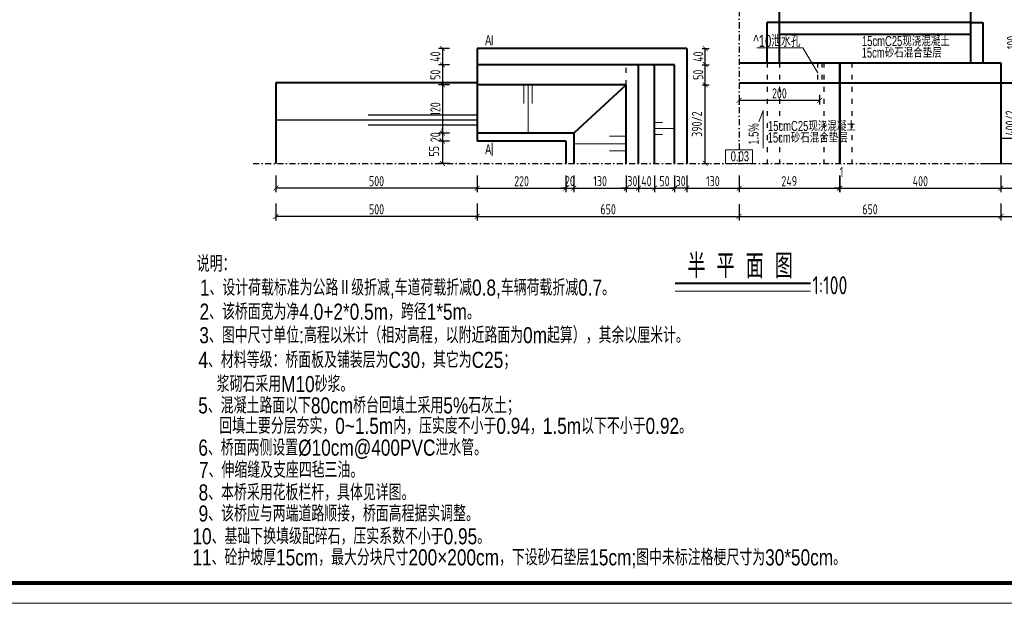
# Model space of a CAD drawing. Header units: inches. Extents: x 97745 to 142261, y 62673 to 100665.
# Tile 57 of 148: x 104191 to 106635, y 82881 to 84368. Entities that reach past the tile are written whole.
import ezdxf

# ---------------------------------------------------------------- set-up
doc = ezdxf.new("R2010")
doc.units = ezdxf.units.IN
doc.header["$MEASUREMENT"] = 0
doc.linetypes.add('ACAD_ISO03W100', pattern=[30, 12, -18])
doc.linetypes.add('DASHDOTX2', pattern=[2, 1, -0.5, 0, -0.5])
doc.layers.get('0').update_dxf_attribs({"lineweight": 15})
for name, color, linetype, lineweight in [('BM1', 7, 'Continuous', 15), ('文字', 7, 'Continuous', 20), ('虚线', 2, 'ACAD_ISO03W100', 25), ('轮廓线', 1, 'Continuous', 40)]:
    doc.layers.add(name, color=color, linetype=linetype, lineweight=lineweight)
doc.layers.add('轴线', color=3, linetype='DASHDOTX2')
doc.layers.add('配筋2', color=2, linetype='Continuous')
doc.styles.add('hz-e', font='hztxt_e.shx', dxfattribs={"width": 0.8, "height": 330, "bigfont": 'hztxt.shx'})
doc.styles.add('HZTXT', font='tssdeng.shx', dxfattribs={"width": 0.75, "bigfont": 'hztxt.shx'})
doc.styles.get("Standard").update_dxf_attribs({"font": 'hztxt_e.shx', "width": 0.7, "bigfont": 'hztxt.shx'})
doc.dimstyles.new('3', dxfattribs={"dimtxt": 25, "dimasz": 12, "dimexe": 10, "dimexo": 30, "dimgap": 5, "dimtad": 1, "dimdec": 0, "dimzin": 0, "dimdsep": 46, "dimtxsty": 'HZTXT', "dimblk": 'ARCHTICK', "dimcen": 0, "dimclrt": 7, "dimazin": 2, "dimtfac": 1, "dimtdec": 0, "dimtix": 1, "dimtmove": 2, "dimatfit": 3, "dimfxl": 250, "dimtolj": 1, "dimtzin": 0, "dimarcsym": 0})

# ---------------------------------------------------------------- blocks, each defined once
blk = doc.blocks.new('_ArchTick')
at = {"color": 0, "linetype": 'ByBlock', "const_width": 0.15}
blk.add_lwpolyline([(-0.5, -0.5), (0.5, 0.5)], dxfattribs=at)
blk = doc.blocks.new('*D334')
at = {"color": 0, "lineweight": -2}
for p, q in [((105326.8, 83981.2), (105326.8, 83939.5)), ((105546.8, 83981.2), (105546.8, 83939.5)), ((105326.8, 83949.5), (105546.8, 83949.5))]:
    blk.add_line(p, q, dxfattribs=at)
at = {"color": 0, "lineweight": -2, "xscale": 12, "yscale": 12, "zscale": 12, "rotation": 180}
blk.add_blockref('_ArchTick', (105326.8, 83949.5), dxfattribs=at)
at = {"color": 0, "lineweight": -2, "xscale": 12, "yscale": 12, "zscale": 12}
blk.add_blockref('_ArchTick', (105546.8, 83949.5), dxfattribs=at)
at = {"color": 7, "insert": (105436.8, 83967), "char_height": 25, "attachment_point": 5, "style": 'HZTXT'}
blk.add_mtext('\\A1;220', dxfattribs=at)
blk = doc.blocks.new('*D335')
at = {"color": 0, "lineweight": -2}
for p, q in [((105546.8, 83981.2), (105546.8, 83939.5)), ((105566.8, 83981.2), (105566.8, 83939.5)), ((105546.8, 83949.5), (105534.8, 83949.5)), ((105546.8, 83949.5), (105566.8, 83949.5)), ((105566.8, 83949.5), (105578.8, 83949.5))]:
    blk.add_line(p, q, dxfattribs=at)
at = {"color": 0, "lineweight": -2, "xscale": 12, "yscale": 12, "zscale": 12}
blk.add_blockref('_ArchTick', (105546.8, 83949.5), dxfattribs=at)
at = {"color": 0, "lineweight": -2, "xscale": 12, "yscale": 12, "zscale": 12, "rotation": 180}
blk.add_blockref('_ArchTick', (105566.8, 83949.5), dxfattribs=at)
at = {"color": 7, "insert": (105556.8, 83967), "char_height": 25, "attachment_point": 5, "style": 'HZTXT'}
blk.add_mtext('\\A1;20', dxfattribs=at)
blk = doc.blocks.new('*D336')
at = {"color": 0, "lineweight": -2}
for p, q in [((105566.8, 83981.2), (105566.8, 83939.5)), ((105696.8, 83981.2), (105696.8, 83939.5)), ((105566.8, 83949.5), (105696.8, 83949.5))]:
    blk.add_line(p, q, dxfattribs=at)
at = {"color": 0, "lineweight": -2, "xscale": 12, "yscale": 12, "zscale": 12, "rotation": 180}
blk.add_blockref('_ArchTick', (105566.8, 83949.5), dxfattribs=at)
at = {"color": 0, "lineweight": -2, "xscale": 12, "yscale": 12, "zscale": 12}
blk.add_blockref('_ArchTick', (105696.8, 83949.5), dxfattribs=at)
at = {"color": 7, "insert": (105631.8, 83967), "char_height": 25, "attachment_point": 5, "style": 'HZTXT'}
blk.add_mtext('\\A1;130', dxfattribs=at)
blk = doc.blocks.new('*D361')
at = {"color": 0, "lineweight": -2, "transparency": 16777216}
for p, q in [((105696.8, 83981.2), (105696.8, 83939.5)), ((105726.8, 83981.2), (105726.8, 83939.5)), ((105696.8, 83949.5), (105684.8, 83949.5)), ((105696.8, 83949.5), (105726.8, 83949.5)), ((105726.8, 83949.5), (105738.8, 83949.5))]:
    blk.add_line(p, q, dxfattribs=at)
at = {"color": 0, "lineweight": -2, "transparency": 16777216, "xscale": 12, "yscale": 12, "zscale": 12}
blk.add_blockref('_ArchTick', (105696.8, 83949.5), dxfattribs=at)
at = {"color": 0, "lineweight": -2, "transparency": 16777216, "xscale": 12, "yscale": 12, "zscale": 12, "rotation": 180}
blk.add_blockref('_ArchTick', (105726.8, 83949.5), dxfattribs=at)
at = {"color": 7, "transparency": 16777216, "insert": (105711.8, 83967), "char_height": 25, "attachment_point": 5, "style": 'HZTXT'}
blk.add_mtext('\\A1;30', dxfattribs=at)
blk = doc.blocks.new('*D337')
at = {"color": 0, "lineweight": -2, "transparency": 16777216}
for p, q in [((105726.8, 83981.2), (105726.8, 83939.5)), ((105766.8, 83981.2), (105766.8, 83939.5)), ((105726.8, 83949.5), (105766.8, 83949.5))]:
    blk.add_line(p, q, dxfattribs=at)
at = {"color": 0, "lineweight": -2, "transparency": 16777216, "xscale": 12, "yscale": 12, "zscale": 12, "rotation": 180}
blk.add_blockref('_ArchTick', (105726.8, 83949.5), dxfattribs=at)
at = {"color": 0, "lineweight": -2, "transparency": 16777216, "xscale": 12, "yscale": 12, "zscale": 12}
blk.add_blockref('_ArchTick', (105766.8, 83949.5), dxfattribs=at)
at = {"color": 7, "transparency": 16777216, "insert": (105746.8, 83967), "char_height": 25, "attachment_point": 5, "style": 'HZTXT'}
blk.add_mtext('\\A1;40', dxfattribs=at)
blk = doc.blocks.new('*D362')
at = {"color": 0, "lineweight": -2, "transparency": 16777216}
for p, q in [((105766.8, 83981.2), (105766.8, 83939.5)), ((105816.8, 83981.2), (105816.8, 83939.5)), ((105766.8, 83949.5), (105816.8, 83949.5))]:
    blk.add_line(p, q, dxfattribs=at)
at = {"color": 0, "lineweight": -2, "transparency": 16777216, "xscale": 12, "yscale": 12, "zscale": 12, "rotation": 180}
blk.add_blockref('_ArchTick', (105766.8, 83949.5), dxfattribs=at)
at = {"color": 0, "lineweight": -2, "transparency": 16777216, "xscale": 12, "yscale": 12, "zscale": 12}
blk.add_blockref('_ArchTick', (105816.8, 83949.5), dxfattribs=at)
at = {"color": 7, "transparency": 16777216, "insert": (105791.8, 83967), "char_height": 25, "attachment_point": 5, "style": 'HZTXT'}
blk.add_mtext('\\A1;50', dxfattribs=at)
blk = doc.blocks.new('*D363')
at = {"color": 0, "lineweight": -2, "transparency": 16777216}
for p, q in [((106225.8, 83981.2), (106225.8, 83939.5)), ((106226.8, 83981.2), (106226.8, 83939.5)), ((106225.8, 83949.5), (106213.8, 83949.5)), ((106225.8, 83949.5), (106226.8, 83949.5)), ((106226.8, 83949.5), (106238.8, 83949.5))]:
    blk.add_line(p, q, dxfattribs=at)
at = {"color": 0, "lineweight": -2, "transparency": 16777216, "xscale": 12, "yscale": 12, "zscale": 12}
blk.add_blockref('_ArchTick', (106225.8, 83949.5), dxfattribs=at)
at = {"color": 0, "lineweight": -2, "transparency": 16777216, "xscale": 12, "yscale": 12, "zscale": 12, "rotation": 180}
blk.add_blockref('_ArchTick', (106226.8, 83949.5), dxfattribs=at)
at = {"color": 7, "transparency": 16777216, "insert": (106231.2, 83989.8), "char_height": 25, "attachment_point": 5, "style": 'HZTXT'}
blk.add_mtext('\\A1;1', dxfattribs=at)
blk = doc.blocks.new('*D364')
at = {"color": 0, "lineweight": -2, "transparency": 16777216}
for p, q in [((106226.8, 83981.2), (106226.8, 83939.5)), ((106626.8, 83981.2), (106626.8, 83939.5)), ((106226.8, 83949.5), (106626.8, 83949.5))]:
    blk.add_line(p, q, dxfattribs=at)
at = {"color": 0, "lineweight": -2, "transparency": 16777216, "xscale": 12, "yscale": 12, "zscale": 12, "rotation": 180}
blk.add_blockref('_ArchTick', (106226.8, 83949.5), dxfattribs=at)
at = {"color": 0, "lineweight": -2, "transparency": 16777216, "xscale": 12, "yscale": 12, "zscale": 12}
blk.add_blockref('_ArchTick', (106626.8, 83949.5), dxfattribs=at)
at = {"color": 7, "transparency": 16777216, "insert": (106426.8, 83967), "char_height": 25, "attachment_point": 5, "style": 'HZTXT'}
blk.add_mtext('\\A1;400', dxfattribs=at)
blk = doc.blocks.new('*D338')
at = {"color": 0, "lineweight": -2, "transparency": 16777216}
for p, q in [((105326.8, 83909.5), (105326.8, 83869.6)), ((105976.8, 83909.5), (105976.8, 83869.6)), ((105326.8, 83879.6), (105976.8, 83879.6))]:
    blk.add_line(p, q, dxfattribs=at)
at = {"color": 0, "lineweight": -2, "transparency": 16777216, "xscale": 12, "yscale": 12, "zscale": 12, "rotation": 180}
blk.add_blockref('_ArchTick', (105326.8, 83879.6), dxfattribs=at)
at = {"color": 0, "lineweight": -2, "transparency": 16777216, "xscale": 12, "yscale": 12, "zscale": 12}
blk.add_blockref('_ArchTick', (105976.8, 83879.6), dxfattribs=at)
at = {"color": 7, "transparency": 16777216, "insert": (105651.8, 83897.1), "char_height": 25, "attachment_point": 5, "style": 'HZTXT'}
blk.add_mtext('\\A1;650', dxfattribs=at)
blk = doc.blocks.new('*D339')
at = {"color": 0, "lineweight": -2, "transparency": 16777216}
for p, q in [((105976.8, 83909.5), (105976.8, 83869.6)), ((106626.8, 83909.5), (106626.8, 83869.6)), ((105976.8, 83879.6), (106626.8, 83879.6))]:
    blk.add_line(p, q, dxfattribs=at)
at = {"color": 0, "lineweight": -2, "transparency": 16777216, "xscale": 12, "yscale": 12, "zscale": 12, "rotation": 180}
blk.add_blockref('_ArchTick', (105976.8, 83879.6), dxfattribs=at)
at = {"color": 0, "lineweight": -2, "transparency": 16777216, "xscale": 12, "yscale": 12, "zscale": 12}
blk.add_blockref('_ArchTick', (106626.8, 83879.6), dxfattribs=at)
at = {"color": 7, "transparency": 16777216, "insert": (106301.8, 83897.1), "char_height": 25, "attachment_point": 5, "style": 'HZTXT'}
blk.add_mtext('\\A1;650', dxfattribs=at)
blk = doc.blocks.new('*D340')
at = {"color": 0, "lineweight": -2, "transparency": 16777216}
for p, q in [((105257.7, 84086.2), (105230.5, 84086.2)), ((105240.5, 84086.2), (105240.5, 84098.2)), ((105240.5, 84086.2), (105240.5, 84066.2)), ((105257.7, 84066.2), (105230.5, 84066.2)), ((105240.5, 84066.2), (105240.5, 84054.2))]:
    blk.add_line(p, q, dxfattribs=at)
at = {"color": 0, "lineweight": -2, "transparency": 16777216, "xscale": 12, "yscale": 12, "zscale": 12}
for p, rotation in [((105240.5, 84086.2), 270), ((105240.5, 84066.2), 90)]:
    blk.add_blockref('_ArchTick', p, dxfattribs=dict(at, rotation=rotation))
at = {"color": 7, "transparency": 16777216, "insert": (105223, 84076.2), "char_height": 25, "attachment_point": 5, "rotation": 90, "style": 'HZTXT'}
blk.add_mtext('\\A1;20', dxfattribs=at)
blk = doc.blocks.new('*D341')
at = {"color": 0, "lineweight": -2, "transparency": 16777216}
for p, q in [((105257.7, 84066.2), (105230.5, 84066.2)), ((105240.5, 84066.2), (105240.5, 84011.2)), ((105257.7, 84011.2), (105230.5, 84011.2))]:
    blk.add_line(p, q, dxfattribs=at)
at = {"color": 0, "lineweight": -2, "transparency": 16777216, "xscale": 12, "yscale": 12, "zscale": 12}
for p, rotation in [((105240.5, 84066.2), 90), ((105240.5, 84011.2), 270)]:
    blk.add_blockref('_ArchTick', p, dxfattribs=dict(at, rotation=rotation))
at = {"color": 7, "transparency": 16777216, "insert": (105219.6, 84041.2), "char_height": 25, "attachment_point": 5, "rotation": 90, "style": 'HZTXT'}
blk.add_mtext('\\A1;55', dxfattribs=at)
blk = doc.blocks.new('*D343')
at = {"color": 0, "lineweight": -2, "transparency": 16777216}
for p, q in [((105885.4, 84206.2), (105902.9, 84206.2)), ((105892.9, 84011.2), (105892.9, 84206.2)), ((105885.4, 84011.2), (105902.9, 84011.2))]:
    blk.add_line(p, q, dxfattribs=at)
at = {"color": 0, "lineweight": -2, "transparency": 16777216, "xscale": 12, "yscale": 12, "zscale": 12}
for p, rotation in [((105892.9, 84206.2), 90), ((105892.9, 84011.2), 270)]:
    blk.add_blockref('_ArchTick', p, dxfattribs=dict(at, rotation=rotation))
at = {"color": 7, "transparency": 16777216, "insert": (105872, 84108.7), "char_height": 25, "attachment_point": 5, "rotation": 90, "style": 'HZTXT'}
blk.add_mtext('\\A1;390/2', dxfattribs=at)
blk = doc.blocks.new('*D344')
at = {"color": 0, "lineweight": -2, "transparency": 16777216}
for p, q in [((105885.4, 84256.2), (105902.9, 84256.2)), ((105892.9, 84206.2), (105892.9, 84256.2)), ((105885.4, 84206.2), (105902.9, 84206.2))]:
    blk.add_line(p, q, dxfattribs=at)
at = {"color": 0, "lineweight": -2, "transparency": 16777216, "xscale": 12, "yscale": 12, "zscale": 12}
for p, rotation in [((105892.9, 84256.2), 90), ((105892.9, 84206.2), 270)]:
    blk.add_blockref('_ArchTick', p, dxfattribs=dict(at, rotation=rotation))
at = {"color": 7, "transparency": 16777216, "insert": (105875.4, 84231.2), "char_height": 25, "attachment_point": 5, "rotation": 90, "style": 'HZTXT'}
blk.add_mtext('\\A1;50', dxfattribs=at)
blk = doc.blocks.new('*D345')
at = {"color": 0, "lineweight": -2, "transparency": 16777216}
for p, q in [((105885.4, 84296.2), (105902.9, 84296.2)), ((105892.9, 84256.2), (105892.9, 84296.2)), ((105885.4, 84256.2), (105902.9, 84256.2))]:
    blk.add_line(p, q, dxfattribs=at)
at = {"color": 0, "lineweight": -2, "transparency": 16777216, "xscale": 12, "yscale": 12, "zscale": 12}
for p, rotation in [((105892.9, 84296.2), 90), ((105892.9, 84256.2), 270)]:
    blk.add_blockref('_ArchTick', p, dxfattribs=dict(at, rotation=rotation))
at = {"color": 7, "transparency": 16777216, "insert": (105875.4, 84276.2), "char_height": 25, "attachment_point": 5, "rotation": 90, "style": 'HZTXT'}
blk.add_mtext('\\A1;40', dxfattribs=at)
blk = doc.blocks.new('*D346')
at = {"color": 0, "lineweight": -2, "transparency": 16777216}
for p, q in [((106671.8, 84211.2), (106671.8, 84011.2)), ((106687.9, 84211.2), (106681.8, 84211.2)), ((106587.9, 84011.2), (106681.8, 84011.2))]:
    blk.add_line(p, q, dxfattribs=at)
at = {"color": 0, "lineweight": -2, "transparency": 16777216, "xscale": 12, "yscale": 12, "zscale": 12}
for p, rotation in [((106671.8, 84211.2), 90), ((106671.8, 84011.2), 270)]:
    blk.add_blockref('_ArchTick', p, dxfattribs=dict(at, rotation=rotation))
at = {"color": 7, "transparency": 16777216, "insert": (106650.9, 84111.2), "char_height": 25, "attachment_point": 5, "rotation": 90, "style": 'HZTXT'}
blk.add_mtext('\\A1;400/2', dxfattribs=at)
blk = doc.blocks.new('*D292')
at = {"color": 0, "lineweight": -2, "transparency": 16777216}
for p, q in [((105976.8, 84181.2), (105976.8, 84157.6)), ((106176.8, 84181.2), (106176.8, 84157.6)), ((106176.8, 84167.6), (105976.8, 84167.6))]:
    blk.add_line(p, q, dxfattribs=at)
at = {"color": 0, "lineweight": -2, "transparency": 16777216, "xscale": 12, "yscale": 12, "zscale": 12, "rotation": 180}
blk.add_blockref('_ArchTick', (105976.8, 84167.6), dxfattribs=at)
at = {"color": 0, "lineweight": -2, "transparency": 16777216, "xscale": 12, "yscale": 12, "zscale": 12}
blk.add_blockref('_ArchTick', (106176.8, 84167.6), dxfattribs=at)
at = {"color": 7, "transparency": 16777216, "insert": (106076.8, 84185.1), "char_height": 25, "attachment_point": 5, "style": 'HZTXT'}
blk.add_mtext('\\A1;200', dxfattribs=at)
blk = doc.blocks.new('*D294')
at = {"color": 0, "lineweight": -2, "transparency": 16777216}
for p, q in [((105976.8, 83981.2), (105976.8, 83939.5)), ((106225.8, 83981.2), (106225.8, 83939.5)), ((105976.8, 83949.5), (106225.8, 83949.5))]:
    blk.add_line(p, q, dxfattribs=at)
at = {"color": 0, "lineweight": -2, "transparency": 16777216, "xscale": 12, "yscale": 12, "zscale": 12, "rotation": 180}
blk.add_blockref('_ArchTick', (105976.8, 83949.5), dxfattribs=at)
at = {"color": 0, "lineweight": -2, "transparency": 16777216, "xscale": 12, "yscale": 12, "zscale": 12}
blk.add_blockref('_ArchTick', (106225.8, 83949.5), dxfattribs=at)
at = {"color": 7, "transparency": 16777216, "insert": (106101.3, 83967), "char_height": 25, "attachment_point": 5, "style": 'HZTXT'}
blk.add_mtext('\\A1;249', dxfattribs=at)
blk = doc.blocks.new('*D296')
at = {"color": 0, "lineweight": -2, "transparency": 16777216}
for p, q in [((105846.8, 83981.2), (105846.8, 83939.5)), ((105976.8, 83981.2), (105976.8, 83939.5)), ((105846.8, 83949.5), (105976.8, 83949.5))]:
    blk.add_line(p, q, dxfattribs=at)
at = {"color": 0, "lineweight": -2, "transparency": 16777216, "xscale": 12, "yscale": 12, "zscale": 12, "rotation": 180}
blk.add_blockref('_ArchTick', (105846.8, 83949.5), dxfattribs=at)
at = {"color": 0, "lineweight": -2, "transparency": 16777216, "xscale": 12, "yscale": 12, "zscale": 12}
blk.add_blockref('_ArchTick', (105976.8, 83949.5), dxfattribs=at)
at = {"color": 7, "transparency": 16777216, "insert": (105911.8, 83967), "char_height": 25, "attachment_point": 5, "style": 'HZTXT'}
blk.add_mtext('\\A1;130', dxfattribs=at)
blk = doc.blocks.new('*D298')
at = {"color": 0, "lineweight": -2, "transparency": 16777216}
for p, q in [((105257.7, 84256.2), (105230.5, 84256.2)), ((105240.5, 84256.2), (105240.5, 84206.2)), ((105257.7, 84206.2), (105230.5, 84206.2))]:
    blk.add_line(p, q, dxfattribs=at)
at = {"color": 0, "lineweight": -2, "transparency": 16777216, "xscale": 12, "yscale": 12, "zscale": 12}
for p, rotation in [((105240.5, 84256.2), 90), ((105240.5, 84206.2), 270)]:
    blk.add_blockref('_ArchTick', p, dxfattribs=dict(at, rotation=rotation))
at = {"color": 7, "transparency": 16777216, "insert": (105223, 84231.2), "char_height": 25, "attachment_point": 5, "rotation": 90, "style": 'HZTXT'}
blk.add_mtext('\\A1;50', dxfattribs=at)
blk = doc.blocks.new('*D299')
at = {"color": 0, "lineweight": -2, "transparency": 16777216}
for p, q in [((105257.7, 84296.2), (105230.5, 84296.2)), ((105240.5, 84296.2), (105240.5, 84256.2)), ((105257.7, 84256.2), (105230.5, 84256.2))]:
    blk.add_line(p, q, dxfattribs=at)
at = {"color": 0, "lineweight": -2, "transparency": 16777216, "xscale": 12, "yscale": 12, "zscale": 12}
for p, rotation in [((105240.5, 84296.2), 90), ((105240.5, 84256.2), 270)]:
    blk.add_blockref('_ArchTick', p, dxfattribs=dict(at, rotation=rotation))
at = {"color": 7, "transparency": 16777216, "insert": (105223, 84276.2), "char_height": 25, "attachment_point": 5, "rotation": 90, "style": 'HZTXT'}
blk.add_mtext('\\A1;40', dxfattribs=at)
blk = doc.blocks.new('*D308')
at = {"color": 0, "lineweight": -2, "transparency": 16777216}
for p, q in [((105257.7, 84206.2), (105230.5, 84206.2)), ((105240.5, 84206.2), (105240.5, 84086.2)), ((105257.7, 84086.2), (105230.5, 84086.2))]:
    blk.add_line(p, q, dxfattribs=at)
at = {"color": 0, "lineweight": -2, "transparency": 16777216, "xscale": 12, "yscale": 12, "zscale": 12}
for p, rotation in [((105240.5, 84206.2), 90), ((105240.5, 84086.2), 270)]:
    blk.add_blockref('_ArchTick', p, dxfattribs=dict(at, rotation=rotation))
at = {"color": 7, "transparency": 16777216, "insert": (105223, 84146.2), "char_height": 25, "attachment_point": 5, "rotation": 90, "style": 'HZTXT'}
blk.add_mtext('\\A1;120', dxfattribs=at)
blk = doc.blocks.new('*D316')
at = {"color": 0, "lineweight": -2, "transparency": 16777216}
for p, q in [((105816.8, 83981.2), (105816.8, 83939.5)), ((105846.8, 83981.2), (105846.8, 83939.5)), ((105816.8, 83949.5), (105804.8, 83949.5)), ((105846.8, 83949.5), (105816.8, 83949.5)), ((105846.8, 83949.5), (105858.8, 83949.5))]:
    blk.add_line(p, q, dxfattribs=at)
at = {"color": 0, "lineweight": -2, "transparency": 16777216, "xscale": 12, "yscale": 12, "zscale": 12}
blk.add_blockref('_ArchTick', (105816.8, 83949.5), dxfattribs=at)
at = {"color": 0, "lineweight": -2, "transparency": 16777216, "xscale": 12, "yscale": 12, "zscale": 12, "rotation": 180}
blk.add_blockref('_ArchTick', (105846.8, 83949.5), dxfattribs=at)
at = {"color": 7, "transparency": 16777216, "insert": (105831.8, 83967), "char_height": 25, "attachment_point": 5, "style": 'HZTXT'}
blk.add_mtext('\\A1;30', dxfattribs=at)
blk = doc.blocks.new('*D551')
at = {"color": 0, "lineweight": -2}
for p, q in [((106656.8, 84361.2), (106681.8, 84361.2)), ((106671.8, 84361.2), (106671.8, 84261.2)), ((106656.8, 84261.2), (106681.8, 84261.2))]:
    blk.add_line(p, q, dxfattribs=at)
at = {"color": 0, "lineweight": -2, "xscale": 12, "yscale": 12, "zscale": 12}
for p, rotation in [((106671.8, 84361.2), 90), ((106671.8, 84261.2), 270)]:
    blk.add_blockref('_ArchTick', p, dxfattribs=dict(at, rotation=rotation))
at = {"color": 7, "insert": (106654.3, 84311.2), "char_height": 25, "attachment_point": 5, "rotation": 90, "style": 'HZTXT'}
blk.add_mtext('\\A1;100', dxfattribs=at)
blk = doc.blocks.new('*D2137')
at = {"color": 0, "lineweight": -2}
for p, q in [((104826.8, 83981.2), (104826.8, 83939.5)), ((105326.8, 83981.2), (105326.8, 83939.5)), ((105326.8, 83949.5), (104826.8, 83949.5))]:
    blk.add_line(p, q, dxfattribs=at)
at = {"color": 0, "lineweight": -2, "xscale": 12, "yscale": 12, "zscale": 12}
for p, rotation in [((104826.8, 83949.5), 180.0000000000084), ((105326.8, 83949.5), 8.313350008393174e-12)]:
    blk.add_blockref('_ArchTick', p, dxfattribs=dict(at, rotation=rotation))
at = {"color": 7, "insert": (105076.8, 83967), "char_height": 25, "attachment_point": 5, "style": 'HZTXT'}
blk.add_mtext('\\A1;500', dxfattribs=at)
blk = doc.blocks.new('*D2138')
at = {"color": 0, "lineweight": -2}
for p, q in [((104826.8, 83911.3), (104826.8, 83869.6)), ((105326.8, 83911.3), (105326.8, 83869.6)), ((105326.8, 83879.6), (104826.8, 83879.6))]:
    blk.add_line(p, q, dxfattribs=at)
at = {"color": 0, "lineweight": -2, "xscale": 12, "yscale": 12, "zscale": 12}
for p, rotation in [((104826.8, 83879.6), 180.0000000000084), ((105326.8, 83879.6), 8.313350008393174e-12)]:
    blk.add_blockref('_ArchTick', p, dxfattribs=dict(at, rotation=rotation))
at = {"color": 7, "insert": (105076.8, 83897.1), "char_height": 25, "attachment_point": 5, "style": 'HZTXT'}
blk.add_mtext('\\A1;500', dxfattribs=at)
blk = doc.blocks.new('*D2139')
at = {"color": 0, "lineweight": -2}
for p, q in [((106626.8, 83981.2), (106626.8, 83939.5)), ((107126.8, 83981.2), (107126.8, 83939.5)), ((106626.8, 83949.5), (107126.8, 83949.5))]:
    blk.add_line(p, q, dxfattribs=at)
at = {"color": 0, "lineweight": -2, "xscale": 12, "yscale": 12, "zscale": 12, "rotation": 180}
blk.add_blockref('_ArchTick', (106626.8, 83949.5), dxfattribs=at)
at = {"color": 0, "lineweight": -2, "xscale": 12, "yscale": 12, "zscale": 12}
blk.add_blockref('_ArchTick', (107126.8, 83949.5), dxfattribs=at)
at = {"color": 7, "insert": (106876.8, 83967), "char_height": 25, "attachment_point": 5, "style": 'HZTXT'}
blk.add_mtext('\\A1;500', dxfattribs=at)
blk = doc.blocks.new('*D2140')
at = {"color": 0, "lineweight": -2}
for p, q in [((106626.8, 83911.3), (106626.8, 83869.6)), ((107126.8, 83911.3), (107126.8, 83869.6)), ((106626.8, 83879.6), (107126.8, 83879.6))]:
    blk.add_line(p, q, dxfattribs=at)
at = {"color": 0, "lineweight": -2, "xscale": 12, "yscale": 12, "zscale": 12, "rotation": 180}
blk.add_blockref('_ArchTick', (106626.8, 83879.6), dxfattribs=at)
at = {"color": 0, "lineweight": -2, "xscale": 12, "yscale": 12, "zscale": 12}
blk.add_blockref('_ArchTick', (107126.8, 83879.6), dxfattribs=at)
at = {"color": 7, "insert": (106876.8, 83897.1), "char_height": 25, "attachment_point": 5, "style": 'HZTXT'}
blk.add_mtext('\\A1;500', dxfattribs=at)

msp = doc.modelspace()

# ---------------------------------------------------------------- linework, layer by layer
for p, q in [((105364.017, 84305.124), (105364.017, 84328.436)), ((106135.27, 84298.214), (106020.863, 84298.214)), ((106172.362, 84236.188), (106135.27, 84298.214)), ((105442.749, 84206.188), (105442.749, 84160.122)), ((105452.821, 84206.188), (105452.821, 84086.188)), ((105462.892, 84206.188), (105462.892, 84160.122)), ((106036.376, 84142.648), (106025.712, 84113.959)), ((106036.376, 84142.648), (106036.376, 84048.944)), ((105766.826, 84113.01), (105786.826, 84113.01)), ((105766.826, 84098.01), (105816.826, 84098.01)), ((105766.826, 84083.01), (105786.826, 84083.01)), ((105364.017, 84030.012), (105364.017, 84062.164)), ((105566.826, 84060.04), (105696.826, 84060.04)), ((105696.826, 84079.057), (105655.057, 84079.057)), ((105696.826, 84042.096), (105655.057, 84042.096))]:
    msp.add_line(p, q)
at = {"lineweight": -3}
for p, q in [((105326.826, 84118.074), (104826.826, 84118.074)), ((105326.826, 84131.116), (105055.752, 84131.116)), ((105326.826, 84105.654), (105055.752, 84105.654)), ((107126.826, 84073.146), (106626.826, 84073.146))]:
    msp.add_line(p, q, dxfattribs=at)
at = {"ltscale": 2}
msp.add_line((105818.44, 83693.992), (106154.282, 83693.992), dxfattribs=at)
msp.add_lwpolyline([(105943.386, 84044.838), (106010.266, 84044.838), (106010.266, 84011.188), (105943.386, 84011.188)], close=True)
at = {"layer": 'BM1', "const_width": 1}
for points in [[(103708.27, 85919.551), (107951.098, 85919.551), (107951.098, 82919.248), (103708.27, 82919.248), (103708.27, 85919.551)], [(103708.27, 82919.248), (107951.098, 82919.248), (107951.098, 79918.945), (103708.27, 79918.945), (103708.27, 82919.248)]]:
    msp.add_lwpolyline(points, dxfattribs=at)
at = {"layer": 'BM1'}
for points in [[(103708.27, 85919.551), (107951.098, 85919.551), (107951.098, 82919.248), (103708.27, 82919.248)], [(103708.27, 82919.248), (107951.098, 82919.248), (107951.098, 79918.945), (103708.27, 79918.945)]]:
    msp.add_lwpolyline(points, close=True, dxfattribs=at)
at = {"layer": 'BM1', "color": 0, "linetype": 'Continuous', "const_width": 9.999}
msp.add_lwpolyline([(103876.114, 82969.243), (103876.114, 85839.25), (107901.103, 85839.25), (107901.103, 82969.243)], close=True, dxfattribs=at)
at = {"layer": '虚线'}
for p, q in [((105696.826, 84206.188), (105696.826, 84256.188)), ((106046.826, 84261.188), (106046.826, 84011.188)), ((106076.826, 84261.188), (106076.826, 84011.188)), ((106171.826, 84261.188), (106171.826, 84211.188)), ((106181.826, 84261.188), (106181.826, 84211.188)), ((106186.826, 84261.188), (106186.826, 84011.188)), ((106256.826, 84261.188), (106256.826, 84011.188))]:
    msp.add_line(p, q, dxfattribs=at)
at = {"layer": '轮廓线'}
for p, q in [((106076.826, 84261.188), (106076.826, 84532.333)), ((106551.826, 84261.188), (106551.826, 84532.333)), ((106151.826, 84361.188), (106046.826, 84361.188)), ((106046.826, 84261.188), (106046.826, 84361.188)), ((106551.826, 84361.188), (106151.826, 84361.188)), ((106551.826, 84361.188), (106581.826, 84361.188)), ((106581.826, 84361.188), (106581.826, 84261.188)), ((106551.826, 84331.188), (106076.826, 84331.188)), ((105846.826, 84296.188), (105326.826, 84296.188)), ((105326.826, 84296.188), (105326.826, 84066.188)), ((105846.826, 84296.188), (105846.826, 84011.188)), ((105816.826, 84256.188), (105326.826, 84256.188)), ((105726.826, 84011.188), (105726.826, 84256.188)), ((105766.826, 84011.188), (105766.826, 84256.188)), ((105816.826, 84011.188), (105816.826, 84256.188)), ((105977.826, 84261.188), (106225.826, 84261.188)), ((106225.826, 84261.188), (106225.826, 84011.188)), ((106226.826, 84261.188), (106626.826, 84261.188)), ((106226.826, 84261.188), (106226.826, 84011.188)), ((106626.826, 84261.188), (106626.826, 84211.188)), ((105326.826, 84211.188), (104826.826, 84211.188)), ((104826.826, 84211.188), (104826.826, 84011.188)), ((105696.826, 84206.188), (105326.826, 84206.188)), ((105696.826, 84206.188), (105566.826, 84086.188)), ((105696.826, 84011.188), (105696.826, 84206.188)), ((105977.826, 84211.188), (106225.826, 84211.188)), ((106226.826, 84211.188), (106626.826, 84211.188)), ((106626.826, 84211.188), (107126.826, 84211.188)), ((106626.826, 84211.188), (106626.826, 84011.188)), ((105566.826, 84086.188), (105326.826, 84086.188)), ((105566.826, 84086.188), (105566.826, 84011.188)), ((105546.826, 84066.188), (105326.826, 84066.188)), ((105546.826, 84066.188), (105546.826, 84011.188))]:
    msp.add_line(p, q, dxfattribs=at)
at = {"layer": '轮廓线', "ltscale": 2}
msp.add_line((105818.44, 83713.264), (106154.282, 83713.264), dxfattribs=at)
at = {"layer": '轴线', "ltscale": 15}
for p, q in [((105976.826, 84542.075), (105976.826, 84011.188)), ((104770.508, 84011.188), (107191.583, 84011.188))]:
    msp.add_line(p, q, dxfattribs=at)

# ---------------------------------------------------------------- texts
at = {"width": 0.7}
for s, p in [('A', (105346.231, 84304.577)), ('15cmC25现浇混凝土', (106281.812, 84302.418)), ('15cm砂石混合垫层', (106281.064, 84273.739)), ('15cmC25现浇混凝土', (106048.516, 84091.518)), ('15cm砂石混合垫层', (106047.769, 84062.838)), ('A', (105346.231, 84033.243)), ('0.03', (105955.946, 84016.202))]:
    msp.add_text(s, height=25, dxfattribs=at).set_placement(p)
at = {"style": 'hz-e', "width": 0.8}
for s, p in [('说明：', (104630.438, 83741.847)), ('1、设计荷载标准为公路Ⅱ级折减,车道荷载折减0.8,车辆荷载折减0.7。', (104638.198, 83682.676)), ('2、该桥面宽为净4.0+2*0.5m，跨径1*5m。', (104637.442, 83622.815)), ('3、图中尺寸单位:高程以米计（相对高程，以附近路面为0m起算），其余以厘米计。', (104636.893, 83564.495)), ('4、材料等级：桥面板及铺装层为C30，其它为C25；', (104634.634, 83503.175)), ('浆砌石采用M10砂浆。', (104680.016, 83443.062)), ('5、混凝土路面以下80cm桥台回填土采用5%%%石灰土；', (104634.142, 83390.041)), ('回填土要分层夯实，0~1.5m内，压实度不小于0.94，1.5m以下不小于0.92。', (104686.361, 83339.302)), ('6、桥面两侧设置%%c10cm@400PVC泄水管。', (104634.479, 83285.2)), ('7、伸缩缝及支座四毡三油。', (104636.01, 83229.849)), ('8、本桥采用花板栏杆，具体见详图。', (104635.124, 83174.01)), ('9、该桥应与两端道路顺接，桥面高程据实调整。', (104635.124, 83121.588)), ('10、基础下换填级配碎石，压实系数不小于0.95。', (104619.811, 83065.095)), ('11、砼护坡厚15cm，最大分块尺寸200×200cm，下设砂石垫层15cm;图中未标注格梗尺寸为30*50cm。', (104619.811, 83012.737))]:
    msp.add_text(s, height=40, dxfattribs=at).set_placement(p)
at = {"lineweight": -3, "insert": (106000.4, 84057.442), "char_height": 25, "width": 345.38, "attachment_point": 1, "rotation": 90}
msp.add_mtext('1.5%', dxfattribs=at)
at = {"layer": '文字', "style": 'HZTXT', "width": 0.75}
for s, height, p in [(' 半 平 面 图', 60, (105821.151, 83726.035)), ('1:100', 45, (106158.873, 83685.934))]:
    msp.add_text(s, height=height, dxfattribs=at).set_placement(p)
at = {"layer": '配筋2', "width": 0.7}
msp.add_text('^ 10泄水孔', height=30, dxfattribs=at).set_placement((106012.419, 84300.249))

# ---------------------------------------------------------------- dimensions: what is measured, and where the dimension line sits
for base, p1, p2, angle, picture, middle in [((106671.75, 84261.188), (106626.826, 84361.188), (106626.826, 84261.188), 90, '*D551', (106654.25, 84311.188)), ((105240.549, 84256.188), (105287.712, 84296.188), (105287.712, 84256.188), 90, '*D299', (105223.049, 84276.188)), ((105892.885, 84296.188), (105855.423, 84256.188), (105855.423, 84296.188), 90, '*D345', (105875.385, 84276.188)), ((105240.549, 84206.188), (105287.712, 84256.188), (105287.712, 84206.188), 90, '*D298', (105223.049, 84231.188)), ((105892.885, 84256.188), (105855.423, 84206.188), (105855.423, 84256.188), 90, '*D344', (105875.385, 84231.188)), ((105240.549, 84086.188), (105287.712, 84206.188), (105287.712, 84086.188), 90, '*D308', (105223.049, 84146.188)), ((105240.549, 84066.188), (105287.712, 84086.188), (105287.712, 84066.188), 90, '*D340', (105223.049, 84076.188)), ((105816.826, 83949.492), (105846.826, 84011.188), (105816.826, 84011.188), 180, '*D316', (105831.826, 83966.992))]:
    dim = msp.add_linear_dim(base=base, p1=p1, p2=p2, angle=angle, dimstyle='3')
    dim.commit()
    dim.dimension.update_dxf_attribs({"geometry": picture, "text_midpoint": middle})
for base, p1, p2, picture, middle in [((105892.885, 84206.188), (105855.423, 84011.188), (105855.423, 84206.188), '*D343', (105872.02, 84108.688)), ((106671.75, 84011.188), (106657.854, 84211.188), (106557.854, 84011.188), '*D346', (106650.885, 84111.188))]:
    dim = msp.add_linear_dim(base=base, p1=p1, p2=p2, angle=90, text='<>/2', dimstyle='3', override={"dimlfac": 2})
    dim.commit()
    dim.dimension.update_dxf_attribs({"geometry": picture, "text_midpoint": middle})
for base, p1, p2, picture, middle in [((105976.826, 84167.631), (106176.826, 84211.188), (105976.826, 84211.188), '*D292', (106076.826, 84185.131)), ((105546.826, 83949.492), (105326.826, 84011.188), (105546.826, 84011.188), '*D334', (105436.826, 83966.992)), ((105566.826, 83949.492), (105546.826, 84011.188), (105566.826, 84011.188), '*D335', (105556.826, 83966.992)), ((105696.826, 83949.492), (105566.826, 84011.188), (105696.826, 84011.188), '*D336', (105631.826, 83966.992)), ((105726.826, 83949.492), (105696.826, 84011.188), (105726.826, 84011.188), '*D361', (105711.826, 83966.992)), ((105766.826, 83949.492), (105726.826, 84011.188), (105766.826, 84011.188), '*D337', (105746.826, 83966.992)), ((105816.826, 83949.492), (105766.826, 84011.188), (105816.826, 84011.188), '*D362', (105791.826, 83966.992)), ((105976.826, 83949.492), (105846.826, 84011.188), (105976.826, 84011.188), '*D296', (105911.826, 83966.992)), ((106225.826, 83949.492), (105976.826, 84011.188), (106225.826, 84011.188), '*D294', (106101.326, 83966.992)), ((106626.826, 83949.492), (106226.826, 84011.188), (106626.826, 84011.188), '*D364', (106426.826, 83966.992)), ((105976.826, 83879.58), (105326.826, 83939.492), (105976.826, 83939.492), '*D338', (105651.826, 83897.08)), ((106626.826, 83879.58), (105976.826, 83939.492), (106626.826, 83939.492), '*D339', (106301.826, 83897.08))]:
    dim = msp.add_linear_dim(base=base, p1=p1, p2=p2, dimstyle='3')
    dim.commit()
    dim.dimension.update_dxf_attribs({"geometry": picture, "text_midpoint": middle})
dim = msp.add_linear_dim(base=(105240.549, 84011.188), p1=(105287.712, 84066.188), p2=(105287.712, 84011.188), angle=90, dimstyle='3')
dim.commit()
dim.dimension.update_dxf_attribs({"geometry": '*D341', "text_midpoint": (105219.566, 84041.188), "dimtype": 160})
for p1, p2, distance, picture, middle in [((105326.826, 84011.188), (104826.826, 84011.188), 61.695, '*D2137', (105076.826, 83966.992)), ((106626.826, 84011.188), (107126.826, 84011.188), -61.695, '*D2139', (106876.826, 83966.992)), ((105326.826, 83941.275), (104826.826, 83941.275), 61.695, '*D2138', (105076.826, 83897.08)), ((106626.826, 83941.275), (107126.826, 83941.275), -61.695, '*D2140', (106876.826, 83897.08))]:
    dim = msp.add_aligned_dim(p1=p1, p2=p2, distance=distance, dimstyle='3')
    dim.commit()
    dim.dimension.update_dxf_attribs({"geometry": picture, "text_midpoint": middle})
dim = msp.add_linear_dim(base=(106226.826, 83949.492), p1=(106225.826, 84011.188), p2=(106226.826, 84011.188), dimstyle='3')
dim.commit()
dim.dimension.update_dxf_attribs({"geometry": '*D363', "text_midpoint": (106231.242, 83989.847), "dimtype": 160})

doc.saveas('drawing.dxf')
